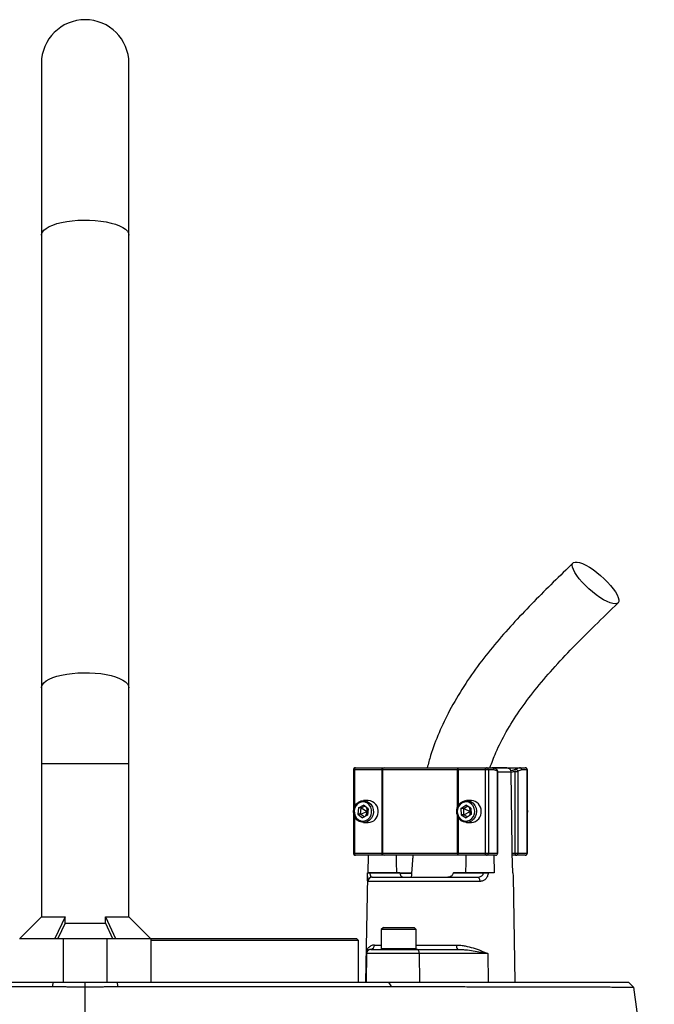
# Model space of a CAD drawing. Header units: millimetres. Extents: x 6507 to 14244, y 2145 to 17923.
# Tile 9 of 9: x 10807 to 12258, y 15672 to 17923. Entities that reach past the tile are written whole.
import ezdxf

# ---------------------------------------------------------------- set-up
doc = ezdxf.new("R2010")
doc.units = ezdxf.units.MM
doc.header["$LTSCALE"] = 5

msp = doc.modelspace()

# ---------------------------------------------------------------- linework, layer by layer
at = {"color": 7, "linetype": 'Continuous', "lineweight": 25}
for p, q in [((10856.7, 17822.6), (10856.7, 17430.1)), ((11056.7, 17430.1), (11056.7, 17822.6)), ((10856.7, 17430.1), (10856.7, 16395.5)), ((11056.7, 16395.5), (11056.7, 17430.1)), ((10856.7, 16395.5), (10856.7, 16222.6)), ((11056.7, 16222.6), (11056.7, 16395.5)), ((10856.7, 16222.6), (10856.7, 15872.1)), ((11056.7, 15872.1), (11056.7, 16222.6)), ((11569.7, 16207.6), (11569.7, 16017.6)), ((11635.3, 16207.6), (11572.6, 16207.6)), ((11574.7, 16212.6), (11637.5, 16212.6)), ((11636.6, 16207.6), (11635.3, 16207.6)), ((11635.3, 16017.6), (11635.3, 16207.6)), ((11807.5, 16207.6), (11636.6, 16207.6)), ((11636.6, 16207.6), (11636.6, 16017.6)), ((11637.5, 16212.6), (11640, 16212.6)), ((11640, 16212.6), (11808.1, 16212.6)), ((11809, 16207.6), (11807.5, 16207.6)), ((11808.1, 16212.6), (11811.1, 16212.6)), ((11871.7, 16207.6), (11809, 16207.6)), ((11811.1, 16212.6), (11873.8, 16212.6)), ((11878.3, 16207.6), (11871.7, 16207.6)), ((11871.7, 16017.6), (11871.7, 16207.6)), ((11873.8, 16212.6), (11886.6, 16212.6)), ((11878.3, 16207.6), (11878.3, 16017.6)), ((11891.1, 16207.6), (11878.3, 16207.6)), ((11886.9, 16212.6), (11949.8, 16212.6)), ((11920.5, 16212.6), (11887.2, 16212.6)), ((11949.8, 16212.6), (11962.6, 16212.6)), ((11967.1, 16207.6), (11954.3, 16207.6)), ((11967.1, 16017.6), (11967.1, 16207.6)), ((11967.6, 16017.6), (11967.6, 16207.6)), ((11899.5, 16017.6), (11899.5, 16204.1)), ((11899.9, 16017.6), (11899.9, 16204.1)), ((11930.1, 16201.8), (11930.1, 16202.8)), ((11939.3, 16017.6), (11939.3, 16204.1)), ((11939.3, 16204.1), (11946, 16204.1)), ((11946, 16204.1), (11946, 16017.6)), ((11603.8, 16137.6), (11592.9, 16137.6)), ((11839.4, 16137.6), (11828.6, 16137.6)), ((11581.1, 16121.1), (11579.7, 16106.7)), ((11581.1, 16121.1), (11593, 16127)), ((11587.4, 16121.1), (11581.1, 16121.1)), ((11586.1, 16106.7), (11587.4, 16121.1)), ((11587.4, 16121.1), (11595.4, 16125.1)), ((11587.4, 16121.1), (11601, 16112.6)), ((11603.6, 16118.5), (11593, 16127)), ((11600, 16121.4), (11601, 16112.6)), ((11603.6, 16118.5), (11602.3, 16104.2)), ((11815.7, 16119.4), (11826.8, 16127.1)), ((11815.7, 16119.4), (11816.2, 16104.9)), ((11822.1, 16119.4), (11815.7, 16119.4)), ((11822.1, 16119.4), (11830.2, 16125)), ((11822.6, 16104.9), (11822.1, 16119.4)), ((11822.1, 16119.4), (11836.7, 16112.6)), ((11838.4, 16120.3), (11826.8, 16127.1)), ((11834.2, 16122.8), (11836.7, 16112.6)), ((11838.4, 16120.3), (11838.9, 16105.9)), ((11968.5, 16113.2), (11967.6, 16118.1)), ((11579.7, 16106.7), (11590.3, 16098.3)), ((11586.1, 16106.7), (11579.7, 16106.7)), ((11586.1, 16106.7), (11601, 16112.6)), ((11594.2, 16100.2), (11586.1, 16106.7)), ((11602.3, 16104.2), (11590.3, 16098.3)), ((11601, 16112.6), (11597.8, 16102)), ((11601, 16112.6), (11603.2, 16114)), ((11601, 16112.6), (11602.9, 16110.6)), ((11816.2, 16104.9), (11827.8, 16098.2)), ((11822.6, 16104.9), (11816.2, 16104.9)), ((11822.6, 16104.9), (11836.7, 16112.6)), ((11830.7, 16100.2), (11822.6, 16104.9)), ((11838.9, 16105.9), (11827.8, 16098.2)), ((11836.7, 16112.6), (11835, 16103.2)), ((11836.7, 16112.6), (11838.6, 16114.4)), ((11836.7, 16112.6), (11838.7, 16111.1)), ((11592.9, 16087.6), (11603.8, 16087.6)), ((11828.6, 16087.6), (11839.4, 16087.6)), ((11572.6, 16017.6), (11635.3, 16017.6)), ((11637.5, 16012.6), (11574.7, 16012.6)), ((11603.4, 15972.6), (11604.1, 16012.6)), ((11635.3, 16017.6), (11636.6, 16017.6)), ((11636.6, 16017.6), (11807.5, 16017.6)), ((11640, 16012.6), (11637.5, 16012.6)), ((11808.1, 16012.6), (11640, 16012.6)), ((11807.5, 16017.6), (11809, 16017.6)), ((11811.1, 16012.6), (11808.1, 16012.6)), ((11809, 16017.6), (11871.7, 16017.6)), ((11873.8, 16012.6), (11811.1, 16012.6)), ((11871.7, 16017.6), (11878.3, 16017.6)), ((11894.9, 16012.6), (11873.8, 16012.6)), ((11878.3, 16017.6), (11899.5, 16017.6)), ((11891, 16012.6), (11891.6, 15972.6)), ((11933.9, 15972.6), (11933.1, 16017.6)), ((11933.1, 16017.6), (11939.3, 16017.6)), ((11941.4, 16012.6), (11933.2, 16012.6)), ((11939.3, 16017.6), (11946, 16017.6)), ((11962.6, 16012.6), (11941.4, 16012.6)), ((11946, 16017.6), (11967.1, 16017.6)), ((11601.8, 15964), (11597.6, 15722.6)), ((11602, 15972.6), (11602, 15972.5)), ((11607.7, 15972.6), (11607.7, 15972.5)), ((11676.3, 15972.6), (11607.7, 15972.6)), ((11607.7, 15972.5), (11676.3, 15972.5)), ((11612.9, 15962.6), (11853.2, 15962.6)), ((11702.2, 15970.8), (11675.9, 15970.8)), ((11676.3, 15972.6), (11676.3, 15972.5)), ((11681.1, 15963.3), (11681.1, 15962.6)), ((11704.9, 15963.3), (11704.9, 15962.6)), ((11709.4, 15963.3), (11709.4, 15962.6)), ((11798.3, 15972.5), (11798.3, 15972.6)), ((11866.8, 15972.6), (11798.3, 15972.6)), ((11798.3, 15972.5), (11866.8, 15972.5)), ((11866.8, 15972.5), (11866.8, 15972.6)), ((11877.6, 15972.6), (11877.6, 15972.5)), ((11891.6, 15972.6), (11877.6, 15972.6)), ((11935.3, 15972.6), (11933.9, 15972.6)), ((11935.3, 15972.5), (11935.3, 15972.6)), ((11935.3, 15972.5), (11935.3, 15972.6)), ((11939.7, 15722.6), (11935.5, 15964)), ((11858.6, 15952.8), (11603, 15952.8)), ((10856.7, 15872.1), (10807.2, 15822.6)), ((10856.7, 15872.1), (10910.6, 15872.1)), ((10910.6, 15872.1), (10887.7, 15822.6)), ((10910.6, 15857.6), (10910.6, 15872.1)), ((11002.9, 15872.1), (11056.7, 15872.1)), ((11002.9, 15872.1), (11025.8, 15822.6)), ((11002.9, 15857.6), (11002.9, 15872.1)), ((11106.2, 15822.6), (11056.7, 15872.1)), ((10910.6, 15857.6), (10894.4, 15822.6)), ((10910.6, 15857.6), (11002.9, 15857.6)), ((11002.9, 15857.6), (11019.1, 15822.6)), ((11638.6, 15847.6), (11633.6, 15842.6)), ((11638.6, 15847.6), (11658.8, 15847.6)), ((11658.8, 15847.6), (11708.6, 15847.6)), ((11713.6, 15842.6), (11708.6, 15847.6)), ((10806.7, 15822.6), (10906.7, 15822.6)), ((10906.7, 15822.6), (10906.7, 15722.6)), ((10906.7, 15822.6), (11006.7, 15822.6)), ((11006.7, 15722.6), (11006.7, 15822.6)), ((11006.7, 15822.6), (11106.7, 15822.6)), ((11106.2, 15822.6), (11576.7, 15822.6)), ((11106.7, 15822.6), (11106.7, 15722.6)), ((11581.7, 15817.6), (11576.7, 15822.6)), ((11633.6, 15842.6), (11633.6, 15799.6)), ((11656.7, 15842.6), (11633.6, 15842.6)), ((11713.6, 15842.6), (11656.7, 15842.6)), ((11713.6, 15799.6), (11713.6, 15842.6)), ((11581.7, 15817.6), (11106.7, 15817.6)), ((11581.7, 15722.6), (11581.7, 15817.6)), ((11598.7, 15787.8), (11597.6, 15722.6)), ((11600, 15787.8), (11598.7, 15787.8)), ((11600, 15787.8), (11598.9, 15722.6)), ((11720.4, 15787.8), (11600, 15787.8)), ((11609.3, 15797.6), (11610, 15797.6)), ((11610, 15797.6), (11714.1, 15797.6)), ((11714.1, 15797.6), (11807.7, 15797.6)), ((11720.4, 15787.8), (11721.2, 15722.6)), ((11877, 15787.8), (11720.4, 15787.8)), ((11877, 15787.8), (11877.7, 15722.6)), ((10262.8, 15722.6), (10883.2, 15722.6)), ((10882.5, 15712.5), (10883.2, 15722.6)), ((10883.2, 15722.6), (10956.7, 15722.6)), ((10956.7, 15712.2), (10956.7, 15722.6)), ((10956.7, 15722.6), (11030.3, 15722.6)), ((10956.7, 15022.6), (10956.7, 15712.2)), ((11031, 15712.5), (11030.3, 15722.6)), ((11030.3, 15722.6), (11650.7, 15722.6)), ((11656.6, 15712.4), (11650.7, 15722.6)), ((11650.7, 15722.6), (12198.9, 15722.6)), ((12210.4, 15711.1), (12198.9, 15722.6))]:
    msp.add_line(p, q, dxfattribs=at)
at = {"color": 8, "linetype": 'Continuous', "lineweight": 25}
for p, q in [((10856.7, 16222.6), (11056.7, 16222.6)), ((11572.6, 16207.6), (11569.7, 16207.6)), ((11572.6, 16207.6), (11572.6, 16123.7)), ((11807.5, 16121.8), (11807.5, 16207.6)), ((11809, 16207.6), (11809, 16125.2)), ((11967.6, 16207.6), (11967.1, 16207.6)), ((11899.5, 16204.1), (11899.9, 16204.1)), ((11930.1, 16202.8), (11899.9, 16202.8)), ((11572.6, 16101.6), (11572.6, 16017.6)), ((11807.5, 16017.6), (11807.5, 16103.5)), ((11809, 16100.1), (11809, 16017.6)), ((11569.7, 16017.6), (11572.6, 16017.6)), ((11899.5, 16017.6), (11899.9, 16017.6)), ((11967.1, 16017.6), (11967.6, 16017.6)), ((11676.3, 15972.5), (11702.3, 15972.5)), ((11618.1, 15807.5), (11633.6, 15807.5)), ((11713.6, 15807.5), (11805.6, 15807.5)), ((11633.6, 15799.6), (11656.7, 15799.6)), ((11656.7, 15799.6), (11713.6, 15799.6))]:
    msp.add_line(p, q, dxfattribs=at)
at = {"color": 8, "linetype": 'Continuous', "lineweight": 25, "flags": 128}
for points in [[(10856.7, 17430.1), (10857, 17432.4), (10858.8, 17436.9), (10862.3, 17441.4), (10867.5, 17445.7), (10874.3, 17449.6), (10882.6, 17453.3), (10892.2, 17456.5), (10902.9, 17459.2), (10914.7, 17461.4), (10927.1, 17463.1), (10940.1, 17464.2), (10953.4, 17464.6), (10966.8, 17464.5), (10979.9, 17463.7), (10992.7, 17462.3), (11004.8, 17460.4), (11016.1, 17457.9), (11026.3, 17454.9), (11035.2, 17451.5), (11042.8, 17447.7), (11048.8, 17443.6), (11053.2, 17439.2), (11055.9, 17434.7), (11056.7, 17430.1)], [(10856.7, 16395.5), (10857, 16397.8), (10858.8, 16402.4), (10862.3, 16406.8), (10867.5, 16411.1), (10874.3, 16415.1), (10882.6, 16418.7), (10892.2, 16421.9), (10902.9, 16424.6), (10914.7, 16426.8), (10927.1, 16428.5), (10940.1, 16429.6), (10953.4, 16430), (10966.8, 16429.9), (10979.9, 16429.1), (10992.7, 16427.8), (11004.8, 16425.8), (11016.1, 16423.3), (11026.3, 16420.3), (11035.2, 16416.9), (11042.8, 16413.1), (11048.8, 16409), (11053.2, 16404.6), (11055.9, 16400.1), (11056.7, 16395.5)]]:
    msp.add_lwpolyline(points, dxfattribs=at)
at = {"color": 7, "linetype": 'Continuous', "lineweight": 25, "flags": 128}
for points in [[(12168.2, 16587.4), (12163, 16588), (12156.7, 16589.8), (12149.6, 16592.8), (12141.8, 16596.9), (12133.5, 16602.1), (12125, 16608), (12116.4, 16614.7), (12108, 16621.9), (12100.1, 16629.4), (12092.7, 16637.1), (12086.1, 16644.8), (12080.5, 16652.2), (12076, 16659.1), (12072.7, 16665.5), (12070.7, 16671), (12070.2, 16675.6), (12071, 16679.2), (12073.1, 16681.7), (12076.6, 16682.9), (12081.2, 16682.9), (12087, 16681.7), (12093.7, 16679.2), (12101.2, 16675.6), (12109.3, 16671), (12117.7, 16665.5), (12126.3, 16659.1), (12134.8, 16652.2), (12143, 16644.8), (12150.7, 16637.1), (12157.7, 16629.4), (12163.9, 16621.9), (12168.9, 16614.7), (12172.8, 16608), (12175.4, 16602.1), (12176.7, 16596.9), (12176.6, 16592.8), (12175.1, 16589.8), (12172.3, 16588), (12168.2, 16587.4)], [(11572.6, 16207.6), (11572.7, 16208.6), (11572.8, 16209.5), (11573, 16210.4), (11573.2, 16211.2), (11573.6, 16211.8), (11573.9, 16212.3), (11574.3, 16212.5), (11574.7, 16212.6)], [(11635.3, 16207.6), (11635.4, 16208.6), (11635.5, 16209.5), (11635.7, 16210.4), (11636, 16211.2), (11636.3, 16211.8), (11636.7, 16212.3), (11637, 16212.5), (11637.5, 16212.6)], [(11809, 16207.6), (11809, 16208.6), (11809.1, 16209.5), (11809.3, 16210.4), (11809.6, 16211.2), (11809.9, 16211.8), (11810.3, 16212.3), (11810.7, 16212.5), (11811.1, 16212.6)], [(11871.7, 16207.6), (11871.7, 16208.6), (11871.9, 16209.5), (11872.1, 16210.4), (11872.3, 16211.2), (11872.6, 16211.8), (11873, 16212.3), (11873.4, 16212.5), (11873.8, 16212.6)], [(11933.1, 16017.6), (11932.9, 16030.7), (11930.1, 16201.8)], [(11615.5, 16110.1), (11614, 16103.5), (11611, 16097.5), (11606.6, 16092.7), (11601.2, 16089.4), (11595.3, 16087.8), (11589.1, 16088), (11583.2, 16090.1), (11578, 16093.8), (11574, 16098.9), (11571.3, 16105.1), (11570.3, 16111.8), (11570.9, 16118.5), (11573.2, 16124.9), (11576.9, 16130.3), (11581.8, 16134.4), (11587.6, 16136.9), (11593.7, 16137.6), (11599.8, 16136.5), (11605.3, 16133.5), (11610, 16129.1), (11613.4, 16123.4), (11615.3, 16116.9), (11615.5, 16110.1)], [(11851.2, 16113.6), (11850.6, 16106.8), (11848.4, 16100.5), (11844.7, 16095.1), (11839.8, 16090.9), (11834.1, 16088.4), (11827.9, 16087.6), (11821.8, 16088.8), (11816.2, 16091.7), (11811.6, 16096.1), (11808.2, 16101.8), (11806.3, 16108.3), (11806, 16115.1), (11807.4, 16121.7), (11810.4, 16127.6), (11814.8, 16132.5), (11820.1, 16135.8), (11826.1, 16137.5), (11832.3, 16137.3), (11838.2, 16135.3), (11843.4, 16131.6), (11847.4, 16126.5), (11850.1, 16120.3), (11851.2, 16113.6)], [(11611.5, 16110.4), (11611.3, 16116.6), (11609.4, 16122.6), (11606.2, 16127.7), (11601.7, 16131.6), (11596.5, 16134), (11590.8, 16134.6), (11585.3, 16133.5), (11580.2, 16130.6), (11576.1, 16126.4), (11573.2, 16121), (11571.8, 16114.9), (11572.1, 16108.6), (11573.9, 16102.7), (11577.1, 16097.6), (11581.6, 16093.7), (11586.8, 16091.3), (11592.5, 16090.7), (11598.1, 16091.8), (11603.1, 16094.6), (11607.2, 16098.9), (11610.1, 16104.3), (11611.5, 16110.4)], [(11847.2, 16113.5), (11846.2, 16119.7), (11843.6, 16125.3), (11839.8, 16129.8), (11834.9, 16133), (11829.4, 16134.5), (11823.7, 16134.3), (11818.3, 16132.3), (11813.7, 16128.7), (11810.1, 16123.8), (11808, 16118), (11807.4, 16111.8), (11808.4, 16105.6), (11811, 16100), (11814.8, 16095.4), (11819.7, 16092.3), (11825.2, 16090.8), (11830.9, 16091), (11836.3, 16093), (11840.9, 16096.6), (11844.5, 16101.5), (11846.6, 16107.3), (11847.2, 16113.5)], [(11967.6, 16107.2), (11967.9, 16108.1), (11968.5, 16113.2)], [(11574.7, 16012.6), (11574.3, 16012.7), (11573.9, 16013), (11573.6, 16013.5), (11573.2, 16014.1), (11573, 16014.9), (11572.8, 16015.7), (11572.7, 16016.7), (11572.6, 16017.6)], [(11637.5, 16012.6), (11637, 16012.7), (11636.7, 16013), (11636.3, 16013.5), (11636, 16014.1), (11635.7, 16014.9), (11635.5, 16015.7), (11635.4, 16016.7), (11635.3, 16017.6)], [(11668.8, 15972.6), (11668.4, 15996.5), (11668.1, 16012.6)], [(11811.1, 16012.6), (11810.7, 16012.7), (11810.3, 16013), (11809.9, 16013.5), (11809.6, 16014.1), (11809.3, 16014.9), (11809.1, 16015.7), (11809, 16016.7), (11809, 16017.6)], [(11826.9, 16012.6), (11826.6, 15996.5), (11826.2, 15972.6)], [(11873.8, 16012.6), (11873.4, 16012.7), (11873, 16013), (11872.6, 16013.5), (11872.3, 16014.1), (11872.1, 16014.9), (11871.9, 16015.7), (11871.7, 16016.7), (11871.7, 16017.6)], [(11939.3, 16017.6), (11939.4, 16016.7), (11939.5, 16015.7), (11939.7, 16014.9), (11939.9, 16014.1), (11940.3, 16013.5), (11940.6, 16013), (11941, 16012.7), (11941.4, 16012.6)], [(11853.2, 15962.6), (11854.2, 15962.4), (11855.2, 15961.9), (11856.2, 15961), (11857, 15959.8), (11857.7, 15958.3), (11858.2, 15956.6), (11858.5, 15954.7), (11858.6, 15952.8)], [(11720.4, 15787.8), (11720.3, 15789.7), (11719.9, 15791.6), (11719.3, 15793.3), (11718.5, 15794.8), (11717.6, 15796), (11716.5, 15796.9), (11715.3, 15797.4), (11714.1, 15797.6)]]:
    msp.add_lwpolyline(points, dxfattribs=at)
at = {"color": 7, "linetype": 'Continuous', "lineweight": 25}
for centre, radius, start, end in [((10956.7, 17822.6), 100, 0, 180), ((11574.7, 16207.6), 5, 90, 180), ((11641, 16208.3), 4.44, 102.8925, 188.7196), ((11817.9, 16208.9), 10.5, 158.9941, 186.7189), ((11873.6, 16207.9), 4.78, 357.3247, 87.0479), ((11886.3, 16207.9), 4.78, 357.3247, 87.0479), ((11894.9, 16204.1), 5, 360, 49.0149), ((11944.9, 16205.8), 5.78, 149.5369, 196.881), ((11940.6, 16203.3), 5.44, 8.2572, 97.5366), ((11949.5, 16207.9), 4.78, 357.3247, 87.0479), ((11962.6, 16207.6), 5, 0, 90), ((11962.3, 16207.9), 4.78, 357.3247, 87.0479), ((11602.8, 16113.8), 23.8, 350.9177, 87.6609), ((11838.4, 16113.9), 23.7, 359.2582, 87.3748), ((11602.9, 16111.1), 23.5, 272.3102, 357.4651), ((11838.2, 16111.6), 24, 273.0364, 4.8428), ((11574.7, 16017.6), 5, 180, 270), ((11641, 16017), 4.44, 171.2804, 257.1075), ((11817.9, 16016.4), 10.5, 173.2811, 201.0059), ((11873.6, 16017.4), 4.78, 272.9521, 2.6753), ((11894.9, 16017.6), 5, 270, 0), ((11894.7, 16017.4), 4.78, 272.9521, 2.6753), ((11941.2, 16017.4), 4.78, 272.9521, 2.6753), ((11962.6, 16017.6), 5, 270, 0), ((11962.3, 16017.4), 4.78, 272.9521, 2.6753), ((11604.9, 15872.4), 100.1, 88.348, 91.652), ((11613, 15952.7), 9.96, 90.2363, 179.2455), ((11872.2, 15545.4), 427.1, 89.2782, 90.7218), ((11608.7, 15807.1), 9.47, 273.5348, 2.2868), ((11818.4, 15805.2), 13.1, 169.8393, 215.1413), ((11610, 15787.6), 10, 90.0006, 179.0006), ((11635.6, 15799.6), 2, 180, 270), ((11711.6, 15799.6), 2, 270, 360)]:
    msp.add_arc(centre, radius, start, end, dxfattribs=at)
at = {"color": 8, "linetype": 'Continuous', "lineweight": 25}
msp.add_arc((11895.5, 16204.9), 4.05, 348.9178, 46.963, dxfattribs=at)
at = {"color": 7, "linetype": 'Continuous', "lineweight": 25}
for points, knots in [([(12072.2, 16680.9), (12057, 16666.2), (12026.8, 16636.9), (11982.3, 16592.5), (11939, 16547.2), (11897.2, 16500.3), (11857.8, 16451.1), (11821.5, 16399), (11790.4, 16346.2), (11765.2, 16293.3), (11748.3, 16249.4), (11741.1, 16222), (11738.6, 16212.6)], [0, 0, 0, 0, 0.11056, 0.219929, 0.328681, 0.437275, 0.545815, 0.654571, 0.763588, 0.858181, 0.951274, 1, 1, 1, 1]), ([(11881.9, 16212.6), (11886.2, 16224.3), (11896.7, 16252.6), (11919.3, 16296), (11949.3, 16343.5), (11985.1, 16391.3), (12026.2, 16439.6), (12072.2, 16488.6), (12122.3, 16538.7), (12157, 16572.3), (12174.8, 16589.5)], [0, 0, 0, 0, 0.075255, 0.182912, 0.298013, 0.421449, 0.553629, 0.694479, 0.843538, 1, 1, 1, 1]), ([(11898.1, 16207.7), (11897.4, 16208.4), (11895.4, 16210.3), (11891.6, 16211.9), (11888.4, 16212.7), (11886.7, 16212.6), (11886.6, 16212.6)], [0, 0, 0, 0, 0.212655, 0.604202, 0.97502, 1, 1, 1, 1]), ([(11899.5, 16204.1), (11898.1, 16205.3), (11896.8, 16206.2), (11894, 16207.3), (11892.6, 16207.6), (11891.1, 16207.6)], [0, 0, 0, 0, 0.5, 0.5, 1, 1, 1, 1]), ([(11920.3, 16212.6), (11921.5, 16212.6), (11922.8, 16212.4), (11925.1, 16211.5), (11926.1, 16210.8), (11927.5, 16209.5), (11927.9, 16209), (11928.7, 16207.9), (11929, 16207.3), (11929.5, 16206.1), (11929.7, 16205.5), (11930, 16204.1), (11930.1, 16203.5), (11930.1, 16202.8)], [0, 0, 0, 0, 0.25, 0.25, 0.5, 0.5, 0.625, 0.625, 0.75, 0.75, 0.875, 0.875, 1, 1, 1, 1]), ([(11939.9, 16208.7), (11941.5, 16210), (11943.1, 16211), (11946.4, 16212.3), (11948.1, 16212.6), (11949.8, 16212.6)], [0, 0, 0, 0, 0.5, 0.5, 1, 1, 1, 1]), ([(11954.3, 16207.6), (11952.9, 16207.6), (11951.5, 16207.3), (11948.7, 16206.2), (11947.3, 16205.3), (11946, 16204.1)], [0, 0, 0, 0, 0.5, 0.5, 1, 1, 1, 1]), ([(11706.1, 16012.6), (11705.8, 16009.9), (11704.1, 15993.2), (11703, 15976.5), (11702.1, 15962.6)], [0, 0, 0, 0, 0.16646, 1, 1, 1, 1]), ([(11601.8, 15964), (11601.8, 15964.1), (11601.8, 15965.8), (11601.9, 15969), (11602, 15971.8), (11602, 15972.5)], [0, 0, 0, 0, 0.0338091, 0.7841009, 1, 1, 1, 1]), ([(11602, 15972.6), (11602, 15972.6), (11602.1, 15972.6), (11602.6, 15972.6), (11603, 15972.6), (11604, 15972.6), (11604.6, 15972.6), (11606.1, 15972.6), (11606.9, 15972.6), (11607.7, 15972.6)], [0, 0, 0, 0, 0.25, 0.25, 0.5, 0.5, 0.75, 0.75, 1, 1, 1, 1]), ([(11607.7, 15972.5), (11607.7, 15971.6), (11607.7, 15970.8), (11607.8, 15969.3), (11607.9, 15968.6), (11608.2, 15967.2), (11608.4, 15966.7), (11608.7, 15965.6), (11609, 15965.1), (11609.4, 15964.4), (11609.7, 15964), (11610.3, 15963.5), (11610.6, 15963.3), (11611.5, 15962.8), (11612.2, 15962.6), (11612.9, 15962.6)], [0, 0, 0, 0, 0.125, 0.125, 0.25, 0.25, 0.375, 0.375, 0.5, 0.5, 0.625, 0.625, 0.75, 0.75, 1, 1, 1, 1]), ([(11676.6, 15970.8), (11676.7, 15970), (11676.9, 15969.3), (11677.2, 15967.9), (11677.4, 15967.3), (11678.2, 15965.7), (11678.8, 15964.9), (11680.1, 15963.7), (11680.9, 15963.3), (11682.5, 15962.7), (11683.3, 15962.6), (11684.2, 15962.6)], [0, 0, 0, 0, 0.125, 0.125, 0.25, 0.25, 0.5, 0.5, 0.75, 0.75, 1, 1, 1, 1]), ([(11782, 15962.6), (11783.6, 15962.6), (11785.2, 15962.7), (11788.3, 15963.3), (11789.8, 15963.6), (11792, 15964.6), (11792.7, 15964.9), (11794.1, 15965.7), (11794.7, 15966.2), (11795.9, 15967.3), (11796.4, 15967.9), (11797.3, 15969.3), (11797.6, 15970), (11797.8, 15970.8)], [0, 0, 0, 0, 0.25, 0.25, 0.5, 0.5, 0.625, 0.625, 0.75, 0.75, 0.875, 0.875, 1, 1, 1, 1]), ([(11853.2, 15962.6), (11854.8, 15962.6), (11856.3, 15962.8), (11859.4, 15963.5), (11860.8, 15964), (11862.8, 15965.2), (11863.4, 15965.6), (11864.6, 15966.7), (11865.1, 15967.3), (11865.9, 15968.6), (11866.3, 15969.3), (11866.7, 15970.8), (11866.8, 15971.6), (11866.8, 15972.5)], [0, 0, 0, 0, 0.25, 0.25, 0.5, 0.5, 0.625, 0.625, 0.75, 0.75, 0.875, 0.875, 1, 1, 1, 1]), ([(11877.6, 15972.5), (11877.6, 15971), (11877.5, 15969.6), (11876.9, 15966.8), (11876.5, 15965.5), (11875.5, 15963), (11874.9, 15961.8), (11873.4, 15959.6), (11872.6, 15958.7), (11870.8, 15957), (11869.8, 15956.2), (11867.8, 15955), (11866.7, 15954.4), (11864.5, 15953.6), (11863.3, 15953.3), (11861, 15952.9), (11859.8, 15952.8), (11858.6, 15952.8)], [0, 0, 0, 0, 0.125, 0.125, 0.25, 0.25, 0.375, 0.375, 0.5, 0.5, 0.625, 0.625, 0.75, 0.75, 0.875, 0.875, 1, 1, 1, 1]), ([(11866.8, 15972.6), (11867.7, 15972.6), (11868.6, 15972.6), (11870.5, 15972.6), (11871.5, 15972.6), (11873.4, 15972.6), (11874.3, 15972.6), (11876, 15972.6), (11876.9, 15972.6), (11877.6, 15972.6)], [0, 0, 0, 0, 0.25, 0.25, 0.5, 0.5, 0.75, 0.75, 1, 1, 1, 1]), ([(11935.5, 15964), (11935.5, 15964.1), (11935.5, 15965.8), (11935.4, 15969), (11935.3, 15971.8), (11935.3, 15972.5)], [0, 0, 0, 0, 0.033809, 0.784101, 1, 1, 1, 1]), ([(11618.1, 15807.5), (11616.5, 15807.5), (11615, 15807.3), (11612.2, 15806.5), (11610.9, 15806), (11608.6, 15804.8), (11607.5, 15804.1), (11605.5, 15802.5), (11604.5, 15801.7), (11602.1, 15798.9), (11600.9, 15796.8), (11599.7, 15793.5), (11599.4, 15792.4), (11599, 15790.7), (11598.9, 15790.1), (11598.8, 15789.2), (11598.8, 15789), (11598.8, 15788.4), (11598.7, 15788.1), (11598.7, 15787.8)], [0, 0, 0, 0, 0.125, 0.125, 0.25, 0.25, 0.375, 0.375, 0.5, 0.5, 0.75, 0.75, 0.875, 0.875, 0.9375, 0.9375, 0.96875, 0.96875, 1, 1, 1, 1]), ([(11805.6, 15807.5), (11809, 15807.5), (11812.3, 15807.2), (11819, 15806.5), (11822.2, 15806), (11831.8, 15804.2), (11837.9, 15802.6), (11846.9, 15799.8), (11849.9, 15798.8), (11855.6, 15796.8), (11858.4, 15795.7), (11863.9, 15793.5), (11866.6, 15792.4), (11870.6, 15790.7), (11871.9, 15790.1), (11874.5, 15789), (11875.8, 15788.4), (11877, 15787.8)], [0, 0, 0, 0, 0.125, 0.125, 0.25, 0.25, 0.5, 0.5, 0.625, 0.625, 0.75, 0.75, 0.875, 0.875, 0.9375, 0.9375, 1, 1, 1, 1]), ([(11609.3, 15797.6), (11607.5, 15797.6), (11606, 15797.2), (11603.4, 15796), (11602.3, 15795.2), (11600.6, 15793.3), (11600, 15792.3), (11599.3, 15790.6), (11599.1, 15790.1), (11598.8, 15788.9), (11598.8, 15788.4), (11598.7, 15787.8)], [0, 0, 0, 0, 0.25, 0.25, 0.5, 0.5, 0.75, 0.75, 0.875, 0.875, 1, 1, 1, 1]), ([(11807.7, 15797.6), (11810.9, 15797.6), (11814, 15797.5), (11820.1, 15797.2), (11823.2, 15796.9), (11832.2, 15796), (11838.1, 15795.2), (11849.6, 15793.3), (11855.3, 15792.3), (11866.3, 15790.1), (11871.7, 15788.9), (11877, 15787.8)], [0, 0, 0, 0, 0.125, 0.125, 0.25, 0.25, 0.5, 0.5, 0.75, 0.75, 1, 1, 1, 1]), ([(10256.9, 15712.4), (10302.8, 15712.5), (10350.5, 15712.5), (10449.2, 15712.6), (10500.2, 15712.6), (10566.2, 15712.6), (10579.5, 15712.6), (10599.6, 15712.6), (10606.3, 15712.6), (10619.9, 15712.6), (10626.6, 15712.6), (10660.6, 15712.6), (10687.9, 15712.6), (10743, 15712.6), (10770.6, 15712.6), (10812.4, 15712.5), (10826.4, 15712.5), (10847.4, 15712.5), (10854.4, 15712.5), (10868.5, 15712.5), (10875.5, 15712.5), (10882.5, 15712.5)], [0, 0, 0, 0, 0.25, 0.25, 0.5, 0.5, 0.5625, 0.5625, 0.59375, 0.59375, 0.625, 0.625, 0.75, 0.75, 0.875, 0.875, 0.9375, 0.9375, 0.96875, 0.96875, 1, 1, 1, 1]), ([(10882.5, 15712.5), (10888.7, 15712.4), (10894.9, 15712.4), (10904.2, 15712.3), (10907.3, 15712.3), (10913.4, 15712.3), (10916.5, 15712.2), (10932, 15712.2), (10944.4, 15712.2), (10956.7, 15712.2)], [0, 0, 0, 0, 0.25, 0.25, 0.375, 0.375, 0.5, 0.5, 1, 1, 1, 1]), ([(10956.7, 15712.2), (10969.1, 15712.2), (10981.5, 15712.2), (10997, 15712.2), (11000.1, 15712.3), (11006.2, 15712.3), (11009.3, 15712.3), (11018.6, 15712.4), (11024.8, 15712.4), (11031, 15712.5)], [0, 0, 0, 0, 0.5, 0.5, 0.625, 0.625, 0.75, 0.75, 1, 1, 1, 1]), ([(11031, 15712.5), (11038, 15712.5), (11045, 15712.5), (11059.1, 15712.5), (11066.1, 15712.5), (11087, 15712.5), (11101, 15712.5), (11142.6, 15712.6), (11170.1, 15712.6), (11251.9, 15712.6), (11305.6, 15712.6), (11371.6, 15712.6), (11384.7, 15712.6), (11404.4, 15712.6), (11410.9, 15712.6), (11423.9, 15712.6), (11430.4, 15712.6), (11462.8, 15712.6), (11488.1, 15712.6), (11562.8, 15712.5), (11610.7, 15712.5), (11656.6, 15712.4)], [0, 0, 0, 0, 0.03125, 0.03125, 0.0625, 0.0625, 0.125, 0.125, 0.25, 0.25, 0.5, 0.5, 0.5625, 0.5625, 0.59375, 0.59375, 0.625, 0.625, 0.75, 0.75, 1, 1, 1, 1]), ([(11656.6, 15712.4), (11671.4, 15712.4), (11700.9, 15712.4), (11743.4, 15712.3), (11784.7, 15712.3), (11824.8, 15712.3), (11863.5, 15712.2), (11900.8, 15712.2), (11936.3, 15712.1), (11969.6, 15712.1), (12000.6, 15712), (12029.3, 15711.9), (12056.2, 15711.9), (12081.3, 15711.8), (12104.4, 15711.8), (12125.5, 15711.7), (12144.4, 15711.6), (12160.8, 15711.5), (12174.8, 15711.5), (12186.5, 15711.4), (12195.9, 15711.3), (12203.1, 15711.2), (12207.9, 15711.1), (12210.4, 15711), (12210.3, 15711), (12210.2, 15711)], [0, 0, 0, 0, 0.043656, 0.087312, 0.131271, 0.17523, 0.220144, 0.265059, 0.310302, 0.355546, 0.399237, 0.442927, 0.48692, 0.530913, 0.575862, 0.620811, 0.66609, 0.711369, 0.755101, 0.798833, 0.842868, 0.886904, 0.931896, 0.976888, 1, 1, 1, 1]), ([(12257.7, 15383.4), (12250.5, 15432.9), (12234.6, 15542.2), (12219, 15651.3), (12210.5, 15711)], [0, 0, 0, 0, 0.453551, 1, 1, 1, 1])]:
    msp.add_open_spline(points, degree=3, knots=knots, dxfattribs=at)
at = {"color": 8, "linetype": 'Continuous', "lineweight": 25}
for points, knots in [([(11929.6, 16205.8), (11932, 16206.6), (11935.4, 16207.7), (11938.8, 16208.5), (11939.9, 16208.7)], [0, 0, 0, 0, 0.704618, 1, 1, 1, 1]), ([(11603, 15952.8), (11602.7, 15953.1), (11602, 15953.6), (11601.7, 15957.6), (11601.8, 15962), (11601.8, 15964)], [0, 0, 0, 0, 0.356433, 0.710039, 1, 1, 1, 1])]:
    msp.add_open_spline(points, degree=3, knots=knots, dxfattribs=at)
at = {"color": 7, "linetype": 'Continuous', "lineweight": 25}
for points in [[(11939.3, 16204.1), (11936.2, 16203.4), (11933.1, 16202.6), (11930.1, 16201.8)], [(11676.3, 15972.5), (11676.3, 15971.9), (11676.4, 15971.3), (11676.6, 15970.8)], [(11798.3, 15972.5), (11798.3, 15971.9), (11798.1, 15971.3), (11797.8, 15970.8)]]:
    msp.add_open_spline(points, degree=3, dxfattribs=at)

doc.saveas('drawing.dxf')
